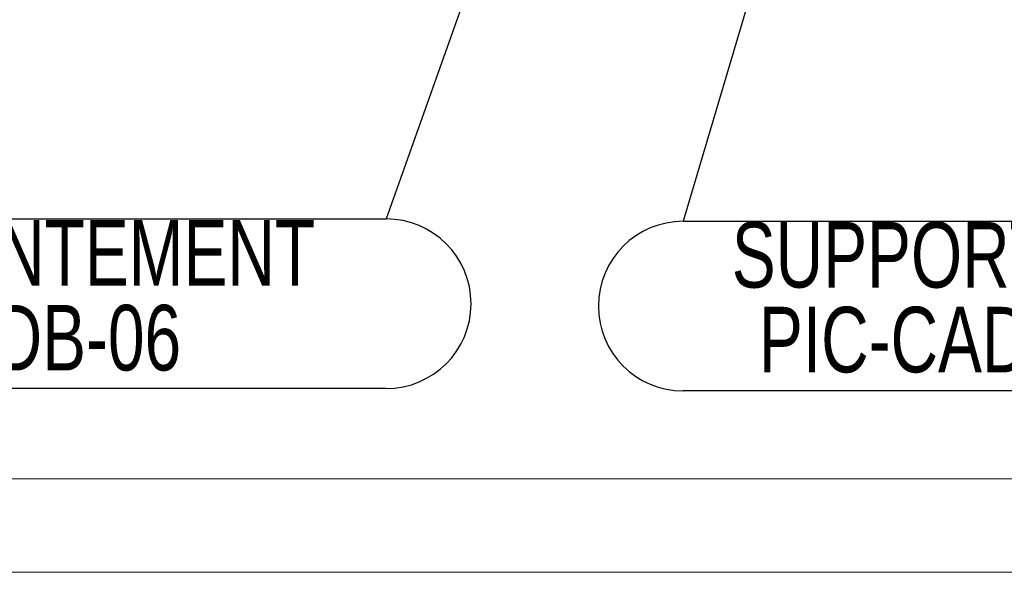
# Model space of a CAD drawing. Header units: millimetres. Extents: x 0 to 841, y 0 to 594.
# Tile 42 of 177: x 252 to 305, y 0 to 30. Entities that reach past the tile are written whole.
import ezdxf

# ---------------------------------------------------------------- set-up
doc = ezdxf.new("R2010")
doc.units = ezdxf.units.MM
doc.layers.add('NOTES', color=6, linetype='Continuous')
doc.styles.add('SLDTEXTSTYLE1', font='TXT', dxfattribs={"width": 0.75})
doc.dimstyles.new('SLDDIMSTYLE2', dxfattribs={"dimtxt": 0.18, "dimasz": 1, "dimexe": 0, "dimexo": 0.0625, "dimgap": 0, "dimtad": 0, "dimtih": 1, "dimtoh": 1, "dimdec": 0, "dimrnd": 1e-09, "dimzin": 0, "dimdsep": 46, "dimtxsty": 'Standard', "dimblk1": 'DOT', "dimblk2": 'DOT', "dimsah": 1, "dimcen": 0.09, "dimadec": 0, "dimazin": 0, "dimtfac": 1, "dimtdec": 0, "dimtofl": 0, "dimtmove": 0, "dimatfit": 3, "dimldrblk": 'DOT', "dimfxl": 1, "dimfrac": 2, "dimtolj": 1, "dimtzin": 0, "dimarcsym": 0})

# ---------------------------------------------------------------- blocks, each defined once
blk = doc.blocks.new('SW_NOTE_5')
at = {"layer": 'NOTES', "color": 0}
for p, q in [((-43.648, 0), (0, 0)), ((0, -9.057), (-43.648, -9.057))]:
    blk.add_line(p, q, dxfattribs=at)
blk.add_arc((0, -4.528), 4.528, 270, 90, dxfattribs=at)
at = {"layer": 'NOTES', "color": 0, "char_height": 3.5, "attachment_point": 2, "style": 'SLDTEXTSTYLE1'}
for s, insert in [('CONTREVENTEMENT', (-22.027, -0.066)), ('PIC-CADB-06', (-21.864, -4.591))]:
    blk.add_mtext(s, dxfattribs=dict(at, insert=insert))
blk = doc.blocks.new('_Dot')
at = {"color": 0, "linetype": 'ByBlock', "lineweight": -2}
blk.add_line((-0.5, 0), (-1, 0), dxfattribs=at)
at = {"color": 0, "linetype": 'ByBlock', "const_width": 0.5}
blk.add_lwpolyline([(-0.25, 0, 1), (0.25, 0, 1)], format="xyb", close=True, dxfattribs=at)
blk = doc.blocks.new('SW_NOTE_6')
at = {"layer": 'NOTES', "color": 0}
for p, q in [((0, 0), (30.063, 0)), ((30.063, -9.057), (0, -9.057))]:
    blk.add_line(p, q, dxfattribs=at)
for centre, start, end in [((0, -4.528), 90, 270), ((30.063, -4.528), 270, 90)]:
    blk.add_arc(centre, 4.528, start, end, dxfattribs=at)
at = {"layer": 'NOTES', "color": 0, "char_height": 3.5, "attachment_point": 2, "style": 'SLDTEXTSTYLE1'}
for s, insert in [('SUPPORT M36', (14.977, -0.041)), ('PIC-CADB-07', (14.962, -4.567))]:
    blk.add_mtext(s, dxfattribs=dict(at, insert=insert))

msp = doc.modelspace()

# ---------------------------------------------------------------- linework, layer by layer
at = {"color": 7, "linetype": 'Continuous', "lineweight": 18}
for p, q in [((836, 5), (5, 5)), ((841, 0), (0, 0))]:
    msp.add_line(p, q, dxfattribs=at)

# ---------------------------------------------------------------- block references
at = {"layer": 'NOTES', "color": 211}
for name, p in [('SW_NOTE_5', (271.698, 18.868)), ('SW_NOTE_6', (287.547, 18.742))]:
    msp.add_blockref(name, p, dxfattribs=at)

# ---------------------------------------------------------------- leaders
for points in [[(287.081, 62.168), (271.698, 18.868)], [(295.19, 44.606), (287.547, 18.742)]]:
    msp.add_leader(points, dimstyle='SLDDIMSTYLE2', dxfattribs=at)

doc.saveas('drawing.dxf')
